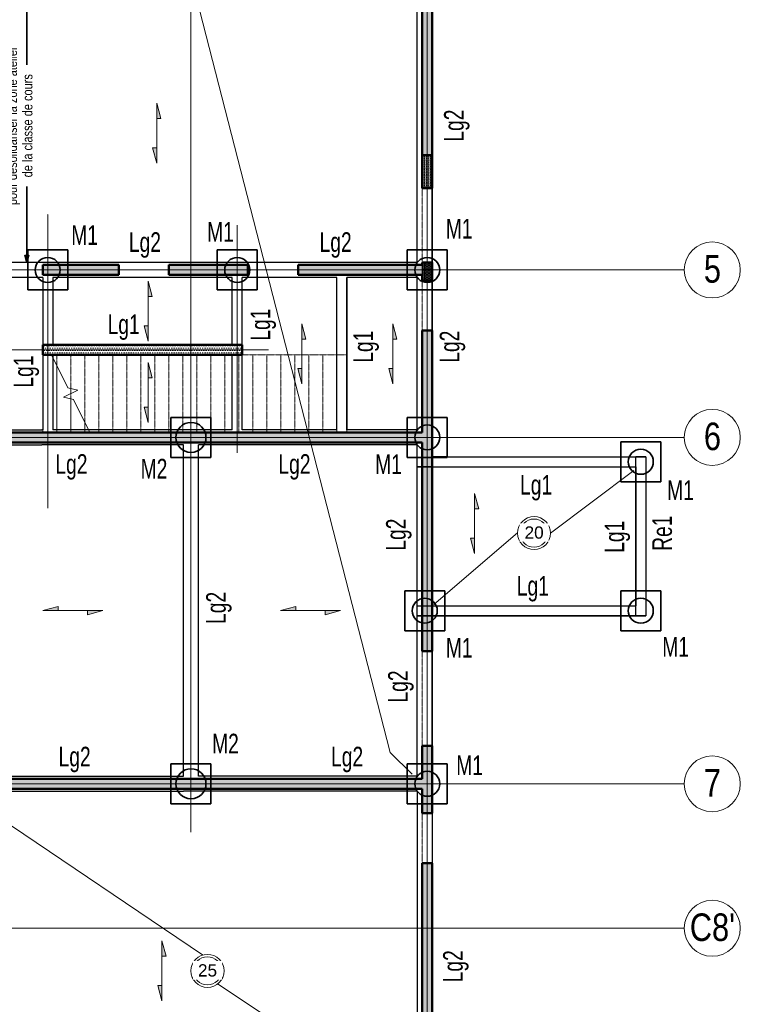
# Model space of a CAD drawing. Header units: millimetres. Extents: x 8234 to 125818, y -4600 to 79170.
# Tile 4 of 10: x 31739 to 46148, y 35588 to 55287. Entities that reach past the tile are written whole.
import ezdxf

# ---------------------------------------------------------------- set-up
doc = ezdxf.new("R2010")
doc.units = ezdxf.units.MM
for name, pattern in [('AREST - Caché - Court', [2.0292, 1.5, -0.5292]), ('Ligne de quadrillage', [11, 1, -1, 8, -1]), ('Projeté', [3.96875, 2.38125, -1.5875])]:
    doc.linetypes.add(name, pattern=pattern)
for name, color, linetype, lineweight in [('A-DETL-GENF', 92, 'Projeté', 15), ('A-DETL-MEDM', 33, 'Continuous', 25), ('A-DETL-THIN', 151, 'Continuous', 20), ('A-DOOR', 31, 'Continuous', 20), ('A-FLOR', 192, 'Continuous', 15), ('A-WALL', 113, 'Continuous', 20), ('A-WALL-PATT', 111, 'Continuous', 30), ('G-ANNO-TEXT', 231, 'Continuous', 15), ('S-BEAM', 12, 'Continuous', 15), ('S-BEAM-IDEN', 2, 'Continuous', 15), ('S-COLS', 52, 'Continuous', 15), ('S-FLOR-SYMB', 171, 'Continuous', 15), ('S-FNDN', 32, 'Continuous', 20), ('S-FNDN-IDEN', 2, 'Continuous', 15), ('S-GRID', 1, 'Continuous', 15), ('S-GRID-IDEN', 1, 'Continuous', 15), ('S-STRS', 31, 'Continuous', 15), ('S-STRS-MBND', 31, 'Projeté', 15)]:
    doc.layers.add(name, color=color, linetype=linetype, lineweight=lineweight)
doc.styles.add('Arial', font='arial.ttf', dxfattribs={"width": 0.8, "height": 550.778443})
doc.styles.add('Arial_1', font='arial.ttf', dxfattribs={"height": 245.883234})
doc.styles.add('Arial_2', font='arial.ttf', dxfattribs={"width": 0.7, "height": 393.413174})
doc.styles.add('Arial_7', font='arial.ttf', dxfattribs={"width": 0.8, "height": 196.706587})
pattern_1 = [(0, (869.333, 232.937), (23.813, 47.625), [3.353, -44.272])]
pattern_2 = [(0, (869.333, 232.937), (7.938, 15.875), [3.353, -12.522])]

# ---------------------------------------------------------------- blocks, each defined once
blk = doc.blocks.new('Porte-Ouverture - 100x280h-942323-FONDATIONS')
at = {"layer": 'A-DETL-GENF'}
for p, q in [((492, 100), (-508, 100)), ((-508, -100), (492, -100))]:
    blk.add_line(p, q, dxfattribs=at)
at = {"layer": 'A-DETL-MEDM'}
for p, q in [((-508, 100), (-508, -100)), ((492, -100), (492, 100))]:
    blk.add_line(p, q, dxfattribs=at)
blk = doc.blocks.new('Porte-Ouverture - 189x208h-944413-FONDATIONS')
at = {"layer": 'A-DETL-GENF'}
for p, q in [((937, 100), (-953, 100)), ((-953, -100), (937, -100))]:
    blk.add_line(p, q, dxfattribs=at)
at = {"layer": 'A-DETL-MEDM'}
for p, q in [((-953, 100), (-953, -100)), ((937, -100), (937, 100))]:
    blk.add_line(p, q, dxfattribs=at)
blk = doc.blocks.new('Porte-Ouverture - 100x208h-944597-FONDATIONS')
at = {"layer": 'A-DETL-GENF'}
for p, q in [((492, 100), (-508, 100)), ((-508, -100), (492, -100))]:
    blk.add_line(p, q, dxfattribs=at)
at = {"layer": 'A-DETL-MEDM'}
for p, q in [((-508, 100), (-508, -100)), ((492, -100), (492, 100))]:
    blk.add_line(p, q, dxfattribs=at)
blk = doc.blocks.new('Porte-Ouverture - 149x280h-940808-FONDATIONS')
at = {"layer": 'A-DETL-GENF'}
for p, q in [((737, 100), (-753, 100)), ((-753, -100), (737, -100))]:
    blk.add_line(p, q, dxfattribs=at)
at = {"layer": 'A-DETL-MEDM'}
for p, q in [((-753, 100), (-753, -100)), ((737, -100), (737, 100))]:
    blk.add_line(p, q, dxfattribs=at)
blk = doc.blocks.new('Quadrillage - M_Extrémité de la ligne de quadrillage - Cercle Arest-424986-FONDATIONS')
at = {"layer": 'S-GRID-IDEN'}
blk.add_circle((0, 0), 5.6, dxfattribs=at)
blk = doc.blocks.new('M_Sens de portée fixe - Dalle unidirectionnelle - 06 mm-77493-FONDATIONS')
at = {"layer": 'S-FLOR-SYMB'}
for points in [[(-2.93, 0.82), (-2.93, 0), (-6, 0)], [(2.93, -0.82), (2.93, 0), (6, 0)]]:
    blk.add_hatch(color=256, dxfattribs=at).paths.add_polyline_path(points, flags=0)
for p, q in [((-2.93, 0.82), (-6, 0)), ((0, 0), (-6, 0)), ((-2.93, 0), (-2.93, 0.82)), ((0, 0), (6, 0)), ((2.93, -0.82), (6, 0)), ((2.93, 0), (2.93, -0.82))]:
    blk.add_line(p, q, dxfattribs=at)
blk = doc.blocks.new('Etiquette Dalle Epaisseur-AREST - Dalle Brut-1108061-FONDATIONS')
at = {"layer": 'S-FNDN-IDEN'}
for radius in [3.31, 2.81]:
    blk.add_circle((0, -2.59), radius, dxfattribs=at)

msp = doc.modelspace()

# ---------------------------------------------------------------- hatches: boundary and pattern name
at = {"layer": 'A-WALL-PATT', "lineweight": 15}
h = msp.add_hatch(dxfattribs=at)
h.set_pattern_fill('FP_1', color=256, style=0, pattern_type=2)
h.set_pattern_definition(pattern_1)
h.paths.add_polyline_path([(39989.05, 56461.2), (39789.05, 56461.2), (39789.05, 60949.8), (39789.05, 61149.8), (39789.05, 69349.8), (39789.05, 69549.8), (39789.05, 74697.98), (39789.05, 74898.6), (39989.05, 74882.79)], flags=0)
h.paths.add_polyline_path([(39989.05, 51919.8), (39789.05, 51919.8), (39789.05, 55749.8), (39789.05, 55949.8), (39789.05, 56151.2), (39989.05, 56151.2)], flags=0)
h.paths.add_polyline_path([(39989.05, 50069.8), (39789.05, 50069.8), (39789.05, 50179.8), (39789.05, 50379.8), (39789.05, 50429.8), (39989.05, 50429.8)], flags=0)
h.paths.add_polyline_path([(39989.05, 42651.85), (39789.05, 42651.85), (39789.05, 46829.8), (39789.05, 47029.8), (39789.05, 49069.8), (39989.05, 49069.8)], flags=0)
h.paths.add_polyline_path([(39989.05, 39411.85), (39789.05, 39411.85), (39789.05, 39899.8), (39789.05, 40099.8), (39789.05, 40761.85), (39989.05, 40761.85)], flags=0)
h.paths.add_polyline_path([(39989.05, 26349.8), (39789.05, 26349.8), (39789.05, 26549.8), (39789.05, 32929.8), (39789.05, 33129.8), (39789.05, 38411.85), (39989.05, 38411.85)], flags=0)
h = msp.add_hatch(dxfattribs=at)
h.set_pattern_fill('FP_1', color=256, style=0, pattern_type=2)
h.set_pattern_definition(pattern_1)
h.paths.add_polyline_path([(37304.05, 50179.8), (37304.05, 50379.8), (39789.05, 50379.8), (39789.05, 50179.8)], flags=0)
h.paths.add_polyline_path([(34719.05, 50179.8), (34719.05, 50379.8), (36304.05, 50379.8), (36304.05, 50179.8)], flags=0)
h.paths.add_polyline_path([(32199.05, 50179.8), (32199.05, 50379.8), (33719.05, 50379.8), (33719.05, 50179.8)], flags=0)
h = msp.add_hatch(dxfattribs=at)
h.set_pattern_fill('FP_1', color=256, style=0, pattern_type=2)
h.set_pattern_definition(pattern_1)
h.paths.add_polyline_path([(32199.05, 48579.8), (32199.05, 48779.8), (36189.05, 48779.8), (36189.05, 48579.8)], flags=0)
h = msp.add_hatch(dxfattribs=at)
h.set_pattern_fill('FP_1', color=256, style=0, pattern_type=2)
h.set_pattern_definition(pattern_1)
h.paths.add_polyline_path([(30539.05, 46829.8), (30539.05, 47029.8), (39789.05, 47029.8), (39789.05, 46829.8)], flags=0)
h = msp.add_hatch(dxfattribs=at)
h.set_pattern_fill('FP_1', color=256, style=0, pattern_type=2)
h.set_pattern_definition(pattern_1)
h.paths.add_polyline_path([(30539.05, 39899.8), (30539.05, 40099.8), (39789.05, 40099.8), (39789.05, 39899.8)], flags=0)
at = {"layer": 'S-COLS', "linetype": 'AREST - Caché - Court'}
h = msp.add_hatch(dxfattribs=at)
h.set_pattern_fill('FP_14', color=230, style=0, pattern_type=2)
h.set_pattern_definition(pattern_2)
h.paths.add_polyline_path([(39989.05, 51924.8), (39789.05, 51924.8), (39789.05, 52574.8), (39989.05, 52574.8)], flags=0)
h = msp.add_hatch(dxfattribs=at)
h.set_pattern_fill('FP_14', color=230, style=0, pattern_type=2)
h.set_pattern_definition(pattern_2)
h.paths.add_polyline_path([(39989.05, 50069.8), (39789.05, 50069.8), (39789.05, 50179.8), (39789.05, 50379.8), (39789.05, 50429.8), (39989.05, 50429.8)], flags=0)

# ---------------------------------------------------------------- linework, layer by layer
at = {"layer": 'A-DETL-THIN'}
for p, q in [((34572.66, 58449.8), (39148.41, 40627.83)), ((42355.14, 45016.7), (44016.3, 46268.47)), ((41693.11, 45020.87), (40017.1, 43588.03)), ((39148.41, 40627.83), (39586.82, 40189.43)), ((30753.04, 39710.38), (35395.66, 36578.9)), ((35692.31, 35994.64), (39718.48, 33344.66))]:
    msp.add_line(p, q, dxfattribs=at)
at = {"layer": 'A-FLOR'}
for p, q in [((39689.05, 50429.8), (30559.05, 50429.8)), ((30589.05, 50129.8), (32199.05, 50129.8)), ((32199.05, 50129.8), (32199.05, 47079.8)), ((32399.05, 48779.8), (32399.05, 50129.8)), ((32399.05, 50129.8), (35989.05, 50129.8)), ((35989.05, 50129.8), (35989.05, 48779.8)), ((36189.05, 47079.8), (36189.05, 50129.8)), ((36189.05, 50129.8), (38079.05, 50129.8)), ((38279.05, 50129.8), (39689.05, 50129.8)), ((32399.05, 47079.8), (32399.05, 48579.8)), ((32399.05, 48579.8), (35989.05, 48579.8)), ((35989.05, 48579.8), (35989.05, 47079.8)), ((32199.05, 47079.8), (30589.05, 47079.8)), ((35989.05, 47079.8), (32399.05, 47079.8)), ((38079.05, 47079.8), (36189.05, 47079.8)), ((39689.05, 47079.8), (38279.05, 47079.8)), ((30589.05, 46779.8), (35014.05, 46779.8)), ((35014.05, 46779.8), (35014.05, 40149.8)), ((35314.05, 40149.8), (35314.05, 46779.8)), ((35314.05, 46779.8), (39689.05, 46779.8)), ((39989.05, 46342.75), (44059.05, 46342.75)), ((44059.05, 46342.75), (44059.05, 43562.75)), ((44059.05, 43562.75), (39989.05, 43562.75)), ((35014.05, 40149.8), (30589.05, 40149.8)), ((39689.05, 40149.8), (35314.05, 40149.8)), ((30589.05, 39849.8), (39689.05, 39849.8)), ((39689.05, 39849.8), (39689.05, 33279.8))]:
    msp.add_line(p, q, dxfattribs=at)
at = {"layer": 'A-WALL', "lineweight": 50}
for p, q in [((39989.05, 51919.8), (39989.05, 56151.2)), ((39789.05, 55749.8), (39789.05, 51919.8)), ((39789.05, 51919.8), (39989.05, 51919.8)), ((39989.05, 50429.8), (39789.05, 50429.8)), ((39789.05, 50429.8), (39789.05, 50379.8)), ((39989.05, 50069.8), (39989.05, 50429.8)), ((33719.05, 50379.8), (32199.05, 50379.8)), ((32199.05, 50379.8), (32199.05, 50179.8)), ((33719.05, 50179.8), (33719.05, 50379.8)), ((36304.05, 50379.8), (34719.05, 50379.8)), ((34719.05, 50379.8), (34719.05, 50179.8)), ((36304.05, 50179.8), (36304.05, 50379.8)), ((39789.05, 50379.8), (37304.05, 50379.8)), ((37304.05, 50379.8), (37304.05, 50179.8)), ((32199.05, 50179.8), (33719.05, 50179.8)), ((34719.05, 50179.8), (36304.05, 50179.8)), ((37304.05, 50179.8), (39789.05, 50179.8)), ((39789.05, 50179.8), (39789.05, 50069.8)), ((39789.05, 50069.8), (39989.05, 50069.8)), ((39989.05, 49069.8), (39789.05, 49069.8)), ((39789.05, 49069.8), (39789.05, 47029.8)), ((39989.05, 42651.85), (39989.05, 49069.8)), ((36189.05, 48779.8), (32199.05, 48779.8)), ((32199.05, 48779.8), (32199.05, 48579.8)), ((36189.05, 48579.8), (36189.05, 48779.8)), ((32199.05, 48579.8), (36189.05, 48579.8)), ((39789.05, 47029.8), (30539.05, 47029.8)), ((30539.05, 46829.8), (39789.05, 46829.8)), ((39789.05, 46829.8), (39789.05, 42651.85)), ((39789.05, 42651.85), (39989.05, 42651.85)), ((39989.05, 40761.85), (39789.05, 40761.85)), ((39789.05, 40761.85), (39789.05, 40099.8)), ((39989.05, 39411.85), (39989.05, 40761.85)), ((39789.05, 40099.8), (30539.05, 40099.8)), ((30539.05, 39899.8), (39789.05, 39899.8)), ((39789.05, 39899.8), (39789.05, 39411.85)), ((39789.05, 39411.85), (39989.05, 39411.85)), ((39989.05, 38411.85), (39789.05, 38411.85)), ((39789.05, 38411.85), (39789.05, 33129.8)), ((39989.05, 26349.8), (39989.05, 38411.85))]:
    msp.add_line(p, q, dxfattribs=at)
at = {"layer": 'G-ANNO-TEXT', "color": 250, "lineweight": 35}
for p, q in [((31879.31, 55695.92), (31879.31, 55206.17)), ((31879.31, 55206.17), (31879.31, 54382.67)), ((31879.31, 51124.77), (31879.31, 51948.27)), ((31879.31, 50430.12), (31879.31, 51124.77)), ((31879.31, 50430.12), (31839.12, 50580.12)), ((31879.31, 50430.12), (31919.5, 50580.12))]:
    msp.add_line(p, q, dxfattribs=at)
at = {"layer": 'S-BEAM', "color": 1, "lineweight": 30}
for p, q in [((39689.05, 50429.8), (39689.05, 55699.8)), ((39689.05, 50429.8), (39689.05, 55699.8)), ((39989.05, 50129.8), (39989.05, 55699.8)), ((39989.05, 51919.8), (39989.05, 50429.8)), ((32199.05, 50429.8), (30539.05, 50429.8)), ((35989.05, 50429.8), (32199.05, 50429.8)), ((39689.05, 50429.8), (35989.05, 50429.8)), ((32199.05, 50129.8), (30589.05, 50129.8)), ((32199.05, 50129.8), (32199.05, 47079.8)), ((32399.05, 50129.8), (32399.05, 48779.8)), ((35989.05, 50129.8), (32399.05, 50129.8)), ((35989.05, 48779.8), (35989.05, 50129.8)), ((36189.05, 47079.8), (36189.05, 50129.8)), ((38079.05, 50129.8), (36189.05, 50129.8)), ((38079.05, 47079.8), (38079.05, 50129.8)), ((38079.05, 47079.8), (38079.05, 50129.8)), ((39689.05, 50129.8), (38279.05, 50129.8)), ((38279.05, 50129.8), (38279.05, 47079.8)), ((38279.05, 47079.8), (38279.05, 50129.8)), ((39689.05, 47079.8), (39689.05, 50129.8)), ((39689.05, 47079.8), (39689.05, 50129.8)), ((39989.05, 47029.8), (39989.05, 50129.8)), ((39989.05, 50069.8), (39989.05, 49069.8)), ((35989.05, 48779.8), (32399.05, 48779.8)), ((32399.05, 48579.8), (32399.05, 47079.8)), ((35989.05, 48579.8), (32399.05, 48579.8)), ((35989.05, 47079.8), (35989.05, 48579.8)), ((30589.05, 47079.8), (32179.05, 47079.8)), ((32199.05, 47079.8), (32179.05, 47079.8)), ((35989.05, 47079.8), (32399.05, 47079.8)), ((38079.05, 47079.8), (36189.05, 47079.8)), ((39689.05, 47079.8), (38279.05, 47079.8)), ((39989.05, 46542.75), (39989.05, 47029.8)), ((30589.05, 46779.8), (32179.05, 46779.8)), ((35014.05, 46779.8), (32179.05, 46779.8)), ((35014.05, 40149.8), (35014.05, 46779.8)), ((39689.05, 46779.8), (35314.05, 46779.8)), ((35314.05, 40149.8), (35314.05, 46779.8)), ((39689.05, 40149.8), (39689.05, 46779.8)), ((39689.05, 46529.8), (39689.05, 46779.8)), ((39689.05, 46529.8), (40289.05, 46529.8)), ((39689.05, 46342.75), (39689.05, 46529.8)), ((40289.05, 46542.75), (39989.05, 46542.75)), ((39989.05, 46542.75), (39989.05, 46342.75)), ((39989.05, 46542.75), (44059.05, 46542.75)), ((40289.05, 46529.8), (40289.05, 46542.75)), ((40289.05, 46542.75), (44059.05, 46542.75)), ((44059.05, 46542.75), (44259.05, 46542.75)), ((44259.05, 46542.75), (44059.05, 46542.75)), ((44259.05, 46542.46), (44059.05, 46542.46)), ((44059.05, 46542.46), (44259.05, 46542.46)), ((44059.05, 43363.06), (44059.05, 46542.46)), ((44259.05, 46542.75), (44259.05, 43362.75)), ((44259.05, 46542.75), (44259.05, 46542.46)), ((44259.05, 46542.46), (44259.05, 43363.06)), ((39689.05, 43562.75), (39689.05, 46342.75)), ((39989.05, 46342.75), (39689.05, 46342.75)), ((39689.05, 46342.75), (44059.05, 46342.75)), ((39989.05, 43562.75), (39989.05, 46342.75)), ((44059.05, 46342.75), (44059.05, 43562.75)), ((39689.05, 43362.75), (39689.05, 43562.75)), ((39689.05, 43562.75), (44059.05, 43562.75)), ((39689.05, 43562.75), (39989.05, 43562.75)), ((39989.05, 43562.75), (39989.05, 43362.75)), ((39689.05, 40149.8), (39689.05, 43362.75)), ((39989.05, 43362.75), (39689.05, 43362.75)), ((39689.05, 43362.75), (44059.05, 43362.75)), ((39989.05, 39849.8), (39989.05, 43362.75)), ((44059.05, 43362.75), (39989.05, 43362.75)), ((44259.05, 43363.06), (44059.05, 43363.06)), ((44059.05, 43363.06), (44259.05, 43363.06)), ((44259.05, 43362.75), (44059.05, 43362.75)), ((44059.05, 43362.75), (44259.05, 43362.75)), ((44259.05, 43363.06), (44259.05, 43362.75)), ((39989.05, 42651.85), (39989.05, 40761.85)), ((30589.05, 40149.8), (35014.05, 40149.8)), ((39689.05, 40149.8), (35314.05, 40149.8)), ((30589.05, 39849.8), (35014.05, 39849.8)), ((39689.05, 39849.8), (35014.05, 39849.8)), ((39689.05, 39849.8), (39689.05, 33279.8)), ((39989.05, 39849.8), (39989.05, 33279.8)), ((39989.05, 39411.85), (39989.05, 38411.85))]:
    msp.add_line(p, q, dxfattribs=at)
at = {"layer": 'S-COLS', "lineweight": 50}
for p, q in [((39989.05, 52574.8), (39789.05, 52574.8)), ((39789.05, 52574.8), (39789.05, 51924.8)), ((39989.05, 51924.8), (39989.05, 52574.8)), ((39789.05, 51924.8), (39989.05, 51924.8)), ((39989.05, 50429.8), (39789.05, 50429.8)), ((39789.05, 50429.8), (39789.05, 50379.8)), ((39989.05, 50069.8), (39989.05, 50429.8)), ((39789.05, 50179.8), (39789.05, 50069.8)), ((39789.05, 50069.8), (39989.05, 50069.8))]:
    msp.add_line(p, q, dxfattribs=at)
at = {"layer": 'S-COLS', "linetype": 'AREST - Caché - Court'}
msp.add_line((39789.05, 50379.8), (39789.05, 50179.8), dxfattribs=at)
at = {"layer": 'S-FNDN', "color": 3, "lineweight": 35}
for p, q in [((32699.05, 50679.8), (31899.05, 50679.8)), ((31899.05, 50679.8), (31899.05, 49879.8)), ((31899.05, 49879.8), (31899.05, 50679.8)), ((31899.05, 50679.8), (32699.05, 50679.8)), ((32699.05, 49879.8), (32699.05, 50679.8)), ((32699.05, 50679.8), (32699.05, 49879.8)), ((36489.05, 50679.8), (35689.05, 50679.8)), ((35689.05, 50679.8), (35689.05, 49879.8)), ((35689.05, 49879.8), (35689.05, 50679.8)), ((35689.05, 50679.8), (36489.05, 50679.8)), ((36489.05, 49879.8), (36489.05, 50679.8)), ((36489.05, 50679.8), (36489.05, 49879.8)), ((40289.05, 50679.8), (39489.05, 50679.8)), ((39489.05, 50679.8), (39489.05, 49879.8)), ((39489.05, 49879.8), (39489.05, 50679.8)), ((39489.05, 50679.8), (40289.05, 50679.8)), ((40289.05, 49879.8), (40289.05, 50679.8)), ((40289.05, 50679.8), (40289.05, 49879.8)), ((31899.05, 49879.8), (32699.05, 49879.8)), ((32699.05, 49879.8), (31899.05, 49879.8)), ((35689.05, 49879.8), (36489.05, 49879.8)), ((36489.05, 49879.8), (35689.05, 49879.8)), ((39489.05, 49879.8), (40289.05, 49879.8)), ((40289.05, 49879.8), (39489.05, 49879.8)), ((35564.05, 47329.8), (34764.05, 47329.8)), ((34764.05, 47329.8), (34764.05, 46529.8)), ((34764.05, 46529.8), (34764.05, 47329.8)), ((34764.05, 47329.8), (35564.05, 47329.8)), ((35564.05, 46529.8), (35564.05, 47329.8)), ((35564.05, 47329.8), (35564.05, 46529.8)), ((40289.05, 47329.8), (39489.05, 47329.8)), ((39489.05, 47329.8), (39489.05, 46529.8)), ((39489.05, 46529.8), (39489.05, 47329.8)), ((39489.05, 47329.8), (40289.05, 47329.8)), ((40289.05, 46542.75), (40289.05, 47329.8)), ((40289.05, 47329.8), (40289.05, 46529.8)), ((44559.05, 46842.75), (43759.05, 46842.75)), ((43759.05, 46842.75), (43759.05, 46042.75)), ((43759.05, 46042.75), (43759.05, 46842.75)), ((43759.05, 46842.75), (44559.05, 46842.75)), ((44559.05, 46042.75), (44559.05, 46842.75)), ((44559.05, 46842.75), (44559.05, 46042.75)), ((34764.05, 46529.8), (35564.05, 46529.8)), ((35564.05, 46529.8), (34764.05, 46529.8)), ((39489.05, 46529.8), (39689.05, 46529.8)), ((40289.05, 46529.8), (39489.05, 46529.8)), ((43759.05, 46042.75), (44559.05, 46042.75)), ((44559.05, 46042.75), (43759.05, 46042.75)), ((40239.05, 43862.75), (39439.05, 43862.75)), ((39439.05, 43862.75), (39439.05, 43062.75)), ((39439.05, 43062.75), (39439.05, 43862.75)), ((39439.05, 43862.75), (40239.05, 43862.75)), ((40239.05, 43062.75), (40239.05, 43862.75)), ((40239.05, 43862.75), (40239.05, 43062.75)), ((44559.05, 43862.75), (43759.05, 43862.75)), ((43759.05, 43862.75), (43759.05, 43062.75)), ((43759.05, 43062.75), (43759.05, 43862.75)), ((43759.05, 43862.75), (44559.05, 43862.75)), ((44559.05, 43062.75), (44559.05, 43862.75)), ((44559.05, 43862.75), (44559.05, 43062.75)), ((39439.05, 43062.75), (40239.05, 43062.75)), ((40239.05, 43062.75), (39439.05, 43062.75)), ((43759.05, 43062.75), (44559.05, 43062.75)), ((44559.05, 43062.75), (43759.05, 43062.75)), ((35564.05, 40399.8), (34764.05, 40399.8)), ((34764.05, 40399.8), (34764.05, 39599.8)), ((34764.05, 39599.8), (34764.05, 40399.8)), ((34764.05, 40399.8), (35564.05, 40399.8)), ((35564.05, 39599.8), (35564.05, 40399.8)), ((35564.05, 40399.8), (35564.05, 39599.8)), ((40289.05, 40399.8), (39489.05, 40399.8)), ((39489.05, 40399.8), (39489.05, 39599.8)), ((39489.05, 39599.8), (39489.05, 40399.8)), ((39489.05, 40399.8), (40289.05, 40399.8)), ((40289.05, 39599.8), (40289.05, 40399.8)), ((40289.05, 40399.8), (40289.05, 39599.8)), ((34764.05, 39599.8), (35564.05, 39599.8)), ((35564.05, 39599.8), (34764.05, 39599.8)), ((39489.05, 39599.8), (40289.05, 39599.8)), ((40289.05, 39599.8), (39489.05, 39599.8))]:
    msp.add_line(p, q, dxfattribs=at)
for centre, radius, start, end in [((32299.05, 50279.8), 250, 0, 180), ((32299.05, 50279.8), 250, 0, 180), ((36089.05, 50279.8), 250, 0, 180), ((36089.05, 50279.8), 250, 0, 180), ((39889.05, 50279.8), 250, 0, 180), ((39889.05, 50279.8), 250, 0, 180), ((32299.05, 50279.8), 250, 180, 0), ((32299.05, 50279.8), 250, 180, 0), ((36089.05, 50279.8), 250, 180, 0), ((36089.05, 50279.8), 250, 180, 0), ((39889.05, 50279.8), 250, 180, 0), ((39889.05, 50279.8), 250, 180, 0), ((35164.05, 46929.8), 300, 0, 180), ((35164.05, 46929.8), 300, 0, 180), ((39889.05, 46929.8), 250, 0, 180), ((39889.05, 46929.8), 250, 0, 180), ((35164.05, 46929.8), 300, 180, 0), ((35164.05, 46929.8), 300, 180, 0), ((39889.05, 46929.8), 250, 180, 0), ((39889.05, 46929.8), 250, 180, 0), ((44159.05, 46442.75), 250, 0, 180), ((44159.05, 46442.75), 250, 0, 180), ((44159.05, 46442.75), 250, 180, 0), ((44159.05, 46442.75), 250, 180, 0), ((39839.05, 43462.75), 250, 0, 180), ((39839.05, 43462.75), 250, 0, 180), ((44159.05, 43462.75), 250, 0, 180), ((44159.05, 43462.75), 250, 0, 180), ((39839.05, 43462.75), 250, 180, 0), ((39839.05, 43462.75), 250, 180, 0), ((44159.05, 43462.75), 250, 180, 0), ((44159.05, 43462.75), 250, 180, 0), ((35164.05, 39999.8), 300, 0, 180), ((35164.05, 39999.8), 300, 0, 180), ((39889.05, 39999.8), 250, 0, 180), ((39889.05, 39999.8), 250, 0, 180), ((35164.05, 39999.8), 300, 180, 0), ((35164.05, 39999.8), 300, 180, 0), ((39889.05, 39999.8), 250, 180, 0), ((39889.05, 39999.8), 250, 180, 0)]:
    msp.add_arc(centre, radius, start, end, dxfattribs=at)
at = {"layer": 'S-GRID', "linetype": 'Ligne de quadrillage'}
for p, q in [((35164.05, 78049.8), (35164.05, 39029.49)), ((39889.05, 78049.8), (39889.05, 22839.22)), ((32299.05, 51394.41), (32299.05, 45514.79)), ((36089.05, 46620.76), (36089.05, 51173.51)), ((45027.98, 50279.8), (29271.34, 50279.8)), ((31463.06, 48679.8), (36714.63, 48679.8)), ((45027.98, 46929.8), (29271.34, 46929.8)), ((45027.98, 39999.8), (29271.34, 39999.8)), ((45027.98, 37109.8), (11997.71, 37109.8))]:
    msp.add_line(p, q, dxfattribs=at)
at = {"layer": 'S-STRS'}
for p, q in [((32199.05, 47029.8), (32199.05, 48579.8)), ((32199.05, 48579.8), (32378.05, 48579.8)), ((32378.05, 48579.8), (32703.02, 47918.77)), ((32479.05, 47029.8), (32479.05, 48374.36)), ((32901.51, 47874.84), (32616.58, 47734.76)), ((32703.02, 47918.77), (32901.51, 47874.84)), ((32759.05, 47804.8), (32759.05, 47906.37)), ((32616.58, 47734.76), (32815.08, 47690.83)), ((32759.05, 47029.8), (32759.05, 47703.23)), ((32815.08, 47690.83), (33140.05, 47029.8)), ((33039.05, 47029.8), (33039.05, 47235.25)), ((32199.05, 47029.8), (33140.05, 47029.8))]:
    msp.add_line(p, q, dxfattribs=at)
at = {"layer": 'S-STRS-MBND'}
for p, q in [((32378.05, 48579.8), (38279.05, 48579.8)), ((32479.05, 48374.36), (32479.05, 48579.8)), ((32759.05, 47906.37), (32759.05, 48579.8)), ((33039.05, 47235.25), (33039.05, 48579.8)), ((33319.05, 47029.8), (33319.05, 48579.8)), ((33599.05, 47029.8), (33599.05, 48579.8)), ((33879.05, 47029.8), (33879.05, 48579.8)), ((34159.05, 47029.8), (34159.05, 48579.8)), ((34439.05, 47029.8), (34439.05, 48579.8)), ((34719.05, 47029.8), (34719.05, 48579.8)), ((34999.05, 47029.8), (34999.05, 48579.8)), ((35279.05, 47029.8), (35279.05, 48579.8)), ((35559.05, 47029.8), (35559.05, 48579.8)), ((35839.05, 47029.8), (35839.05, 48579.8)), ((36119.05, 47029.8), (36119.05, 48579.8)), ((36399.05, 47029.8), (36399.05, 48579.8)), ((36679.05, 47029.8), (36679.05, 48579.8)), ((36959.05, 47029.8), (36959.05, 48579.8)), ((37239.05, 47029.8), (37239.05, 48579.8)), ((37519.05, 47029.8), (37519.05, 48579.8)), ((37799.05, 47029.8), (37799.05, 48579.8)), ((38079.05, 47029.8), (38079.05, 48579.8)), ((38279.05, 47029.8), (38279.05, 48579.8)), ((32759.05, 47703.23), (32759.05, 47804.8)), ((33140.05, 47029.8), (38279.05, 47029.8))]:
    msp.add_line(p, q, dxfattribs=at)

# ---------------------------------------------------------------- block references
at = {"layer": 'A-DOOR'}
for name, p, rotation in [('Porte-Ouverture - 149x280h-940808-FONDATIONS', (39889.05, 51166.61), 269.9999999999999), ('Porte-Ouverture - 100x208h-944597-FONDATIONS', (39889.05, 49577.99), 89.99999999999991), ('Porte-Ouverture - 189x208h-944413-FONDATIONS', (39889.05, 41698.66), 269.9999999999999), ('Porte-Ouverture - 100x280h-942323-FONDATIONS', (39889.05, 38903.66), 269.9999999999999)]:
    msp.add_blockref(name, p, dxfattribs=dict(at, rotation=rotation))
at = {"layer": 'S-FLOR-SYMB', "xscale": 99.99999999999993, "yscale": 99.99999999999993, "zscale": 99.99999999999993}
for p, rotation in [((34479.75, 53014.73), 269.9999999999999), ((34308.82, 49454.8), 269.9999999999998), ((37380.3, 48604.8), 269.9999999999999), ((39201.52, 48604.8), 269.9999999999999), ((34308.82, 47829.8), 269.9999999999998), ((40836.2, 45209.94), 270), ((32801.55, 43464.8), 180), ((34583.65, 36256.78), 90)]:
    msp.add_blockref('M_Sens de portée fixe - Dalle unidirectionnelle - 06 mm-77493-FONDATIONS', p, dxfattribs=dict(at, rotation=rotation))
msp.add_blockref('M_Sens de portée fixe - Dalle unidirectionnelle - 06 mm-77493-FONDATIONS', (37551.55, 43464.8), dxfattribs=at)
at = {"layer": 'S-FNDN-IDEN', "xscale": 99.99999999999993, "yscale": 99.99999999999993, "zscale": 99.99999999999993}
for p in [(42024.05, 45275.01), (35493.43, 36515.6)]:
    msp.add_blockref('Etiquette Dalle Epaisseur-AREST - Dalle Brut-1108061-FONDATIONS', p, dxfattribs=at)
at = {"layer": 'S-GRID-IDEN', "xscale": 99.99999999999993, "yscale": 99.99999999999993, "zscale": 99.99999999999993}
for p, rotation in [((45587.98, 50279.8), 89.9999999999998), ((45587.98, 46929.8), 89.9999999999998), ((45587.98, 39999.8), 89.9999999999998), ((45587.98, 37109.8), 89.99999999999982)]:
    msp.add_blockref('Quadrillage - M_Extrémité de la ligne de quadrillage - Cercle Arest-424986-FONDATIONS', p, dxfattribs=dict(at, rotation=rotation))

# ---------------------------------------------------------------- texts
at = {"layer": 'G-ANNO-TEXT', "color": 7, "lineweight": 35, "insert": (31181.07, 53165.47), "char_height": 196.7066, "width": 4017.6, "attachment_point": 2, "rotation": 90, "line_spacing_factor": 0.938532, "style": 'Arial_7'}
msp.add_mtext('Joint de fractionnement acoustique\\Ppour désolidariser la zone atelier\\Pde la classe de cours', dxfattribs=at)
at = {"layer": 'S-BEAM-IDEN', "lineweight": 25, "char_height": 393.413, "attachment_point": 3, "rotation": 90, "line_spacing_factor": 0.938532, "style": 'Arial_2'}
for s, insert, width in [('Lg2', (40224.46, 53489.02), 763.2), ('Lg1', (36354.29, 49507.37), 763.2), ('Lg1', (38411.42, 49065.8), 763.2), ('Lg2', (40138.52, 49065.8), 763.2), ('Lg1', (31617.56, 48568.21), 763.2), ('Re1', (44387.21, 45366.1), 835.2), ('Lg2', (39065.26, 45306.1), 763.2), ('Lg1', (43433.26, 45262.5), 763.2), ('Lg2', (35467.53, 43840.17), 763.2), ('Lg2', (39106.64, 42267.48), 763.2), ('Lg2', (40205.55, 36670.45), 763.2)]:
    msp.add_mtext(s, dxfattribs=dict(at, insert=insert, width=width))
at = {"layer": 'S-BEAM-IDEN', "lineweight": 25, "char_height": 393.413, "width": 763.2, "attachment_point": 3, "line_spacing_factor": 0.938532, "style": 'Arial_2'}
for s, insert in [('Lg2', (34564, 51034.2)), ('Lg2', (38377.47, 51034.2)), ('Lg1', (34138.53, 49390.91)), ('Lg2', (33094.46, 46594.75)), ('Lg2', (37554.11, 46594.75)), ('Lg1', (42386.23, 46178.7)), ('Lg1', (42320.71, 44157.22)), ('Lg2', (33158.54, 40740.86)), ('Lg2', (38606.84, 40740.86))]:
    msp.add_mtext(s, dxfattribs=dict(at, insert=insert))
at = {"layer": 'S-FNDN-IDEN', "char_height": 393.413, "width": 633.6, "attachment_point": 2, "line_spacing_factor": 0.938532, "style": 'Arial_2'}
for s, insert in [('M1', (35753.5, 51239.07)), ('M1', (40525.62, 51302.46)), ('M1', (33037.64, 51175.68)), ('M2', (34425.01, 46501.25)), ('M1', (39113.79, 46590.01)), ('M1', (44950.69, 46071.28)), ('M1', (40528.15, 42919.62)), ('M1', (44855.61, 42937)), ('M2', (35853.34, 41001.33)), ('M1', (40736.11, 40566.97))]:
    msp.add_mtext(s, dxfattribs=dict(at, insert=insert))
at = {"layer": 'S-GRID-IDEN', "lineweight": 40, "attachment_point": 2, "line_spacing_factor": 0.938532, "style": 'Arial'}
for s, insert, char_height, width in [('5', (45590.56, 50576.3), 550.78, 403.1894), ('6', (45590.56, 47226.3), 550.78, 403.1894), ('7', (45590.56, 40296.3), 550.78, 403.1894), ("C8'", (45590.56, 37406.3), 550.778, 1068.452)]:
    msp.add_mtext(s, dxfattribs=dict(at, insert=insert, char_height=char_height, width=width))

# ---------------------------------------------------------------- next in the draw order: texts
at = {"layer": 'S-FNDN-IDEN', "char_height": 245.883, "width": 456, "attachment_point": 2, "line_spacing_factor": 0.938532, "style": 'Arial_1', "bg_fill": 3, "box_fill_scale": 1.25, "bg_fill_color": 0, "bg_fill_transparency": 0}
for s, insert in [('20', (42025.59, 45149.94)), ('25', (35494.97, 36390.52))]:
    msp.add_mtext(s, dxfattribs=dict(at, insert=insert))

doc.saveas('drawing.dxf')
